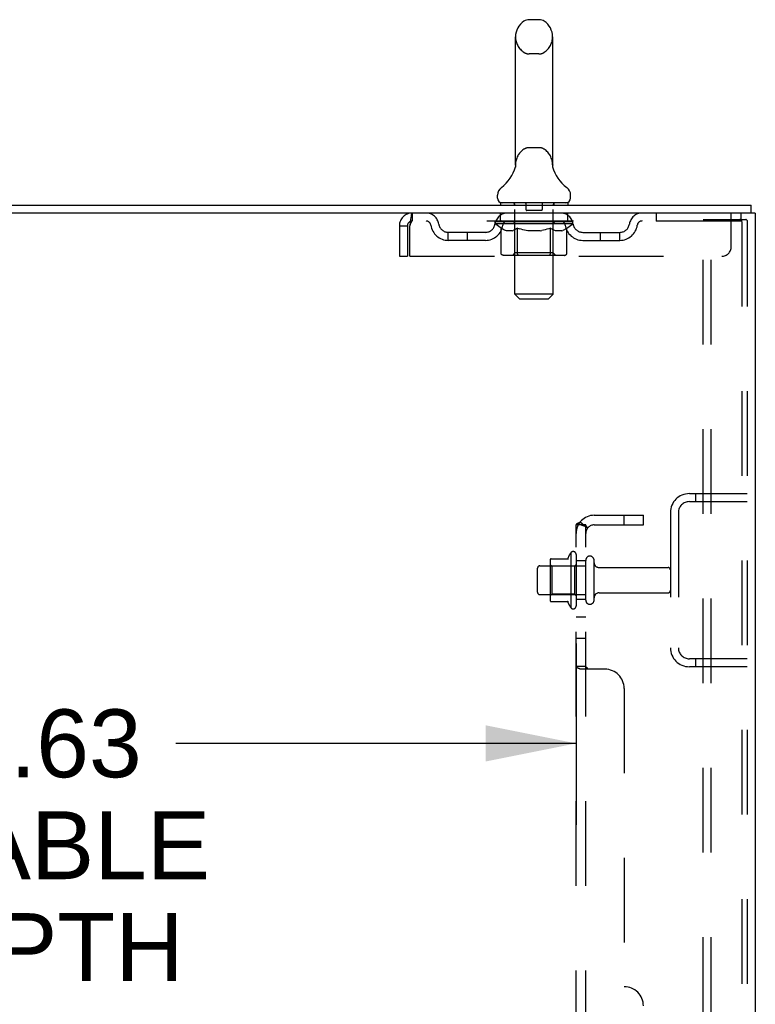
# Model space of a CAD drawing. Header units: inches. Extents: x 0 to 200, y 0 to 129.
# Tile 95 of 98: x 125 to 135, y 72 to 85. Entities that reach past the tile are written whole.
import ezdxf

# ---------------------------------------------------------------- set-up
doc = ezdxf.new("R2010")
doc.units = ezdxf.units.IN
doc.header["$LTSCALE"] = 11
doc.header["$MEASUREMENT"] = 0
doc.linetypes.add('HIDDEN', pattern=[0.2, 0.1, -0.1])
doc.layers.get('0').update_dxf_attribs({"linetype": 'CONTINUOUS'})
for name, color, linetype in [('DEFAULT_2', 8, 'HIDDEN'), ('DIMENSIONS', 7, 'CONTINUOUS'), ('SUBPANEL', 7, 'CONTINUOUS')]:
    doc.layers.add(name, color=color, linetype=linetype)
doc.styles.get("Standard").update_dxf_attribs({"font": 'arial.ttf'})
doc.dimstyles.new('DIMSTYLE_1', dxfattribs={"dimtxt": 0.882353, "dimasz": 1.176471, "dimexe": 0.09, "dimexo": 0.07, "dimgap": 0.0375, "dimtad": 0, "dimtih": 1, "dimtoh": 1, "dimzin": 4, "dimdsep": 46, "dimtxsty": 'Standard', "dimblk": '_FILLED', "dimblk1": '_FILLED', "dimblk2": '_FILLED', "dimcen": 0.09, "dimadec": 3, "dimazin": 1, "dimtfac": 1, "dimtdec": 3, "dimtofl": 0, "dimtmove": 0, "dimatfit": 3, "dimldrblk": '_FILLED', "dimfxl": 0, "dimtolj": 1, "dimtzin": 4, "dimarcsym": 0})

# ---------------------------------------------------------------- blocks, each defined once
blk = doc.blocks.new('_FILLED')
at = {"color": 0, "linetype": 'ByBlock'}
blk.add_solid([(0, 0), (-1, 0.2), (-1, -0.2)], dxfattribs=at)
blk = doc.blocks.new('*D2')
at = {"layer": 'DIMENSIONS', "color": 2, "linetype": 'Continuous'}
for p, q in [((116.007, 77.094), (116.007, 74.739)), ((132.632, 77.094), (132.632, 74.739)), ((116.007, 75.797), (123.464, 75.797)), ((132.632, 75.797), (127.429, 75.797))]:
    blk.add_line(p, q, dxfattribs=at)
at = {"layer": 'DIMENSIONS', "color": 2, "linetype": 'Continuous', "xscale": 1.1764705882, "yscale": 1.1764705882, "zscale": 1.1764705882, "rotation": 180}
blk.add_blockref('_FILLED', (116.007, 75.797), dxfattribs=at)
at = {"layer": 'DIMENSIONS', "color": 2, "linetype": 'Continuous', "xscale": 1.1764705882, "yscale": 1.1764705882, "zscale": 1.1764705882}
blk.add_blockref('_FILLED', (132.632, 75.797), dxfattribs=at)
at = {"layer": 'DIMENSIONS', "color": 2, "linetype": 'Continuous', "insert": (125.446, 76.239), "char_height": 0.8824, "width": 4.85458, "attachment_point": 2, "line_spacing_factor": 0.9}
blk.add_mtext('16.63\\PUSABLE\\PDEPTH', dxfattribs=at)

msp = doc.modelspace()

# ---------------------------------------------------------------- linework, layer by layer
at = {"color": 7, "linetype": 'Continuous'}
for p, q in [((132.15, 85.2), (132.022, 85.2)), ((131.845, 83.315), (131.845, 84.978)), ((132.328, 83.315), (132.328, 84.978)), ((131.843, 83.285), (131.842, 83.284)), ((131.842, 83.284), (131.842, 83.283)), ((131.842, 83.284), (131.842, 83.283)), ((131.844, 83.291), (131.843, 83.29)), ((131.844, 83.29), (131.843, 83.289)), ((131.843, 83.29), (131.843, 83.289)), ((131.843, 83.289), (131.843, 83.289)), ((131.843, 83.289), (131.843, 83.288)), ((131.843, 83.288), (131.843, 83.287)), ((131.843, 83.288), (131.843, 83.287)), ((131.843, 83.287), (131.843, 83.286)), ((131.843, 83.287), (131.843, 83.285)), ((131.843, 83.286), (131.843, 83.285)), ((131.845, 83.302), (131.844, 83.3)), ((131.844, 83.301), (131.844, 83.3)), ((131.844, 83.3), (131.844, 83.299)), ((131.844, 83.3), (131.844, 83.298)), ((131.844, 83.299), (131.844, 83.298)), ((131.844, 83.298), (131.844, 83.297)), ((131.844, 83.298), (131.844, 83.297)), ((131.844, 83.297), (131.844, 83.296)), ((131.844, 83.296), (131.844, 83.296)), ((131.844, 83.296), (131.844, 83.295)), ((131.844, 83.295), (131.844, 83.294)), ((131.844, 83.294), (131.844, 83.294)), ((131.844, 83.294), (131.844, 83.293)), ((131.844, 83.293), (131.844, 83.292)), ((131.844, 83.293), (131.844, 83.292)), ((131.844, 83.292), (131.844, 83.291)), ((131.844, 83.292), (131.844, 83.291)), ((131.845, 83.31), (131.845, 83.315)), ((131.845, 83.31), (131.845, 83.309)), ((131.845, 83.309), (131.845, 83.308)), ((131.845, 83.309), (131.845, 83.308)), ((131.845, 83.308), (131.845, 83.307)), ((131.845, 83.307), (131.845, 83.307)), ((131.845, 83.306), (131.845, 83.306)), ((131.845, 83.305), (131.845, 83.304)), ((131.845, 83.304), (131.845, 83.304)), ((131.845, 83.304), (131.845, 83.303)), ((131.845, 83.303), (131.845, 83.302)), ((131.845, 83.302), (131.845, 83.301)), ((132.328, 83.315), (132.328, 83.31)), ((132.328, 83.309), (132.328, 83.31)), ((132.328, 83.31), (132.328, 83.31)), ((132.328, 83.303), (132.328, 83.304)), ((132.328, 83.302), (132.328, 83.303)), ((132.328, 83.302), (132.328, 83.302)), ((132.328, 83.301), (132.328, 83.302)), ((132.328, 83.3), (132.328, 83.301)), ((132.328, 83.301), (132.328, 83.301)), ((132.328, 83.299), (132.328, 83.3)), ((132.328, 83.298), (132.328, 83.299)), ((132.328, 83.299), (132.328, 83.299)), ((132.328, 83.297), (132.328, 83.298)), ((132.328, 83.298), (132.328, 83.298)), ((132.328, 83.296), (132.328, 83.297)), ((132.328, 83.297), (132.328, 83.297)), ((132.328, 83.294), (132.328, 83.296)), ((132.328, 83.295), (132.328, 83.296)), ((132.328, 83.294), (132.328, 83.295)), ((132.328, 83.293), (132.328, 83.294)), ((132.328, 83.292), (132.328, 83.293)), ((132.329, 83.291), (132.328, 83.292)), ((132.328, 83.292), (132.328, 83.292)), ((132.329, 83.29), (132.329, 83.291)), ((132.329, 83.289), (132.329, 83.29)), ((132.329, 83.289), (132.329, 83.29)), ((132.329, 83.288), (132.329, 83.289)), ((132.329, 83.287), (132.329, 83.288)), ((132.329, 83.286), (132.329, 83.287)), ((132.329, 83.286), (132.329, 83.287)), ((132.33, 83.285), (132.329, 83.286)), ((132.33, 83.284), (132.33, 83.285)), ((132.33, 83.283), (132.33, 83.284)), ((131.839, 83.27), (131.839, 83.27)), ((132.333, 83.27), (132.333, 83.271)), ((131.611, 82.882), (131.611, 82.92)), ((132.561, 82.882), (132.561, 82.92)), ((131.649, 82.822), (131.649, 82.792)), ((132.524, 82.822), (131.649, 82.822)), ((132.524, 82.822), (132.524, 82.792)), ((134.909, 82.688), (134.909, 82.792)), ((134.905, 82.688), (134.871, 82.688))]:
    msp.add_line(p, q, dxfattribs=at)
at = {"color": 3, "linetype": 'Continuous'}
for p, q in [((117.208, 82.792), (134.909, 82.792)), ((134.871, 82.688), (117.208, 82.688)), ((134.961, 82.688), (134.905, 82.688)), ((134.961, 82.688), (134.961, 14.896))]:
    msp.add_line(p, q, dxfattribs=at)
at = {"color": 7, "linetype": 'Continuous'}
for points in [[(131.845, 83.307), (131.845, 83.306), (131.845, 83.305)], [(132.328, 83.304), (132.328, 83.305), (132.328, 83.306), (132.328, 83.306), (132.328, 83.307), (132.328, 83.308), (132.328, 83.308), (132.328, 83.309)], [(132.328, 83.306), (132.328, 83.306), (132.328, 83.307), (132.328, 83.308), (132.328, 83.308), (132.328, 83.309)], [(132.328, 83.304), (132.328, 83.304), (132.328, 83.305)]]:
    msp.add_lwpolyline(points, dxfattribs=at)
for centre, radius, start, end in [((132.086, 84.978), 0.241, 123.1848, 180), ((132.022, 85.075), 0.125, 90, 123.1848), ((132.15, 85.075), 0.125, 56.8152, 90), ((132.086, 84.978), 0.241, 0, 56.8152), ((131.362, 83.421), 0.5, 306.7414, 344.6791), ((132.81, 83.421), 0.5, 195.3209, 233.2586), ((131.736, 82.92), 0.125, 126.7414, 180), ((132.436, 82.92), 0.125, 0, 53.2586), ((131.671, 82.882), 0.06, 180, 270), ((132.501, 82.882), 0.06, 270, 360)]:
    msp.add_arc(centre, radius, start, end, dxfattribs=at)
at = {"layer": 'DEFAULT_2', "color": 8, "linetype": 'HIDDEN'}
for p, q in [((132.15, 84.755), (132.022, 84.755)), ((132.15, 83.537), (132.022, 83.537)), ((131.839, 83.271), (131.839, 83.27)), ((131.839, 83.27), (131.839, 83.27)), ((131.839, 83.27), (131.839, 83.27)), ((131.839, 83.27), (131.839, 83.27)), ((131.839, 83.27), (131.839, 83.27)), ((132.333, 83.27), (132.333, 83.27)), ((131.829, 82.822), (131.829, 82.792)), ((131.837, 81.632), (131.837, 82.792)), ((131.981, 82.812), (131.981, 82.732)), ((132.191, 82.812), (132.191, 82.732)), ((132.335, 81.632), (132.335, 82.792)), ((132.344, 82.822), (132.344, 82.792)), ((130.503, 82.688), (130.503, 82.584)), ((131.649, 82.584), (131.649, 82.688)), ((132.181, 82.722), (131.991, 82.722)), ((132.524, 82.584), (132.524, 82.688)), ((133.674, 82.688), (133.674, 82.584)), ((134.649, 82.251), (134.649, 82.688)), ((134.774, 82.688), (134.774, 82.584)), ((130.336, 82.521), (130.336, 82.126)), ((130.336, 82.521), (130.44, 82.521)), ((130.44, 82.521), (130.44, 82.126)), ((130.47, 82.126), (130.47, 82.521)), ((134.774, 82.584), (130.503, 82.584)), ((131.58, 82.547), (131.58, 82.579)), ((131.58, 82.579), (131.825, 82.579)), ((131.657, 82.492), (131.58, 82.547)), ((132.592, 82.547), (131.58, 82.547)), ((131.581, 82.579), (131.581, 82.582)), ((131.677, 82.581), (131.581, 82.582)), ((131.588, 82.579), (131.588, 82.584)), ((131.595, 82.576), (131.595, 82.579)), ((131.595, 82.576), (132.578, 82.576)), ((131.602, 82.576), (131.602, 82.579)), ((131.602, 82.576), (131.602, 82.579)), ((131.61, 82.579), (131.61, 82.584)), ((131.623, 82.576), (131.623, 82.579)), ((131.625, 82.576), (131.625, 82.579)), ((131.648, 82.579), (131.648, 82.584)), ((131.659, 82.576), (131.659, 82.579)), ((131.661, 82.576), (131.661, 82.579)), ((131.677, 82.579), (131.677, 82.581)), ((131.698, 82.579), (131.698, 82.584)), ((131.699, 82.576), (131.699, 82.579)), ((131.7, 82.576), (131.7, 82.579)), ((131.702, 82.576), (131.702, 82.579)), ((131.708, 82.576), (131.708, 82.579)), ((131.708, 82.576), (131.708, 82.579)), ((131.711, 82.576), (131.711, 82.579)), ((131.714, 82.576), (131.714, 82.579)), ((131.717, 82.576), (131.717, 82.579)), ((131.728, 82.576), (131.728, 82.579)), ((131.743, 82.576), (131.743, 82.581)), ((131.743, 82.576), (131.743, 82.579)), ((131.76, 82.576), (131.76, 82.579)), ((131.76, 82.576), (131.76, 82.579)), ((131.761, 82.579), (131.761, 82.584)), ((131.768, 82.576), (131.768, 82.579)), ((131.772, 82.576), (131.772, 82.579)), ((131.779, 82.576), (131.779, 82.579)), ((131.788, 82.576), (131.788, 82.582)), ((131.801, 82.576), (131.801, 82.579)), ((131.803, 82.576), (131.803, 82.579)), ((131.825, 82.576), (131.825, 82.579)), ((131.878, 82.579), (131.829, 82.579)), ((131.833, 82.579), (131.833, 82.584)), ((131.836, 82.17), (131.836, 82.544)), ((131.838, 82.576), (131.838, 82.579)), ((131.842, 82.576), (131.842, 82.579)), ((131.847, 82.576), (131.847, 82.583)), ((131.85, 82.576), (131.85, 82.579)), ((131.859, 82.576), (131.859, 82.579)), ((131.878, 82.576), (131.878, 82.579)), ((131.938, 82.579), (131.891, 82.579)), ((131.907, 82.576), (131.907, 82.579)), ((131.913, 82.579), (131.913, 82.584)), ((131.916, 82.576), (131.916, 82.579)), ((131.918, 82.576), (131.918, 82.583)), ((131.92, 82.576), (131.92, 82.579)), ((131.926, 82.576), (131.926, 82.579)), ((131.938, 82.576), (131.938, 82.579)), ((132.003, 82.579), (131.959, 82.579)), ((131.969, 82.576), (131.969, 82.579)), ((131.995, 82.579), (132.086, 82.584)), ((131.998, 82.579), (131.998, 82.584)), ((131.999, 82.584), (131.998, 82.584)), ((131.999, 82.579), (131.999, 82.584)), ((131.999, 82.576), (131.999, 82.579)), ((132.002, 82.576), (132.002, 82.579)), ((132.003, 82.576), (132.003, 82.579)), ((132.003, 82.576), (132.003, 82.579)), ((132.069, 82.579), (132.031, 82.579)), ((132.035, 82.576), (132.035, 82.579)), ((132.069, 82.576), (132.069, 82.579)), ((132.084, 82.579), (132.084, 82.579)), ((132.084, 82.576), (132.084, 82.579)), ((132.084, 82.576), (132.084, 82.579)), ((132.086, 82.579), (132.086, 82.584)), ((132.086, 82.584), (132.178, 82.579)), ((132.088, 82.576), (132.088, 82.579)), ((132.088, 82.576), (132.088, 82.579)), ((132.088, 82.579), (132.088, 82.579)), ((132.103, 82.576), (132.103, 82.579)), ((132.103, 82.579), (132.141, 82.579)), ((132.137, 82.576), (132.137, 82.579)), ((132.169, 82.576), (132.169, 82.579)), ((132.17, 82.576), (132.17, 82.579)), ((132.17, 82.576), (132.17, 82.579)), ((132.17, 82.579), (132.213, 82.579)), ((132.174, 82.579), (132.174, 82.584)), ((132.174, 82.579), (132.174, 82.584)), ((132.174, 82.584), (132.174, 82.584)), ((132.174, 82.576), (132.174, 82.579)), ((132.203, 82.576), (132.203, 82.579)), ((132.234, 82.576), (132.234, 82.579)), ((132.234, 82.579), (132.281, 82.579)), ((132.246, 82.576), (132.246, 82.579)), ((132.252, 82.576), (132.252, 82.579)), ((132.254, 82.576), (132.254, 82.583)), ((132.256, 82.576), (132.256, 82.579)), ((132.259, 82.579), (132.259, 82.584)), ((132.265, 82.576), (132.265, 82.579)), ((132.294, 82.576), (132.294, 82.579)), ((132.294, 82.579), (132.343, 82.579)), ((132.313, 82.576), (132.313, 82.579)), ((132.322, 82.576), (132.322, 82.579)), ((132.325, 82.576), (132.325, 82.583)), ((132.33, 82.576), (132.33, 82.579)), ((132.334, 82.576), (132.334, 82.579)), ((132.336, 82.17), (132.336, 82.544)), ((132.339, 82.579), (132.339, 82.584)), ((132.347, 82.576), (132.347, 82.579)), ((132.347, 82.579), (132.508, 82.579)), ((132.369, 82.576), (132.369, 82.579)), ((132.372, 82.576), (132.372, 82.579)), ((132.384, 82.576), (132.384, 82.582)), ((132.393, 82.576), (132.393, 82.579)), ((132.4, 82.576), (132.4, 82.579)), ((132.404, 82.576), (132.404, 82.579)), ((132.411, 82.579), (132.411, 82.584)), ((132.413, 82.576), (132.413, 82.579)), ((132.413, 82.576), (132.413, 82.579)), ((132.429, 82.576), (132.429, 82.581)), ((132.429, 82.576), (132.429, 82.579)), ((132.444, 82.576), (132.444, 82.579)), ((132.455, 82.576), (132.455, 82.579)), ((132.459, 82.576), (132.459, 82.579)), ((132.461, 82.576), (132.461, 82.579)), ((132.464, 82.576), (132.464, 82.579)), ((132.464, 82.576), (132.464, 82.579)), ((132.47, 82.576), (132.47, 82.579)), ((132.472, 82.576), (132.472, 82.579)), ((132.473, 82.576), (132.473, 82.579)), ((132.474, 82.579), (132.474, 82.584)), ((132.511, 82.576), (132.511, 82.579)), ((132.513, 82.576), (132.513, 82.579)), ((132.513, 82.491), (132.592, 82.547)), ((132.524, 82.579), (132.524, 82.584)), ((132.547, 82.576), (132.547, 82.579)), ((132.549, 82.576), (132.549, 82.579)), ((132.562, 82.579), (132.562, 82.584)), ((132.57, 82.576), (132.57, 82.579)), ((132.571, 82.576), (132.571, 82.579)), ((132.578, 82.576), (132.578, 82.579)), ((132.585, 82.579), (132.585, 82.584)), ((132.592, 82.547), (132.592, 82.584)), ((134.282, 14.98), (134.282, 82.605)), ((134.282, 82.605), (134.762, 82.605)), ((134.386, 14.98), (134.386, 82.605)), ((134.762, 82.605), (134.836, 82.605)), ((134.784, 82.575), (134.784, 15.01)), ((134.857, 82.575), (134.857, 15.01)), ((130.972, 82.333), (130.972, 82.437)), ((131.454, 82.437), (130.972, 82.437)), ((131.222, 82.333), (131.222, 82.437)), ((131.657, 82.167), (131.657, 82.492)), ((131.657, 82.492), (131.669, 82.484)), ((131.681, 82.477), (131.669, 82.485)), ((131.693, 82.471), (131.681, 82.477)), ((131.704, 82.466), (131.693, 82.471)), ((131.716, 82.461), (131.704, 82.466)), ((131.727, 82.458), (131.716, 82.461)), ((131.802, 82.458), (131.727, 82.458)), ((131.802, 82.458), (131.813, 82.461)), ((131.825, 82.466), (131.813, 82.461)), ((131.836, 82.471), (131.825, 82.466)), ((131.848, 82.477), (131.836, 82.471)), ((131.859, 82.484), (131.848, 82.477)), ((131.871, 82.492), (131.859, 82.484)), ((131.871, 82.167), (131.871, 82.492)), ((131.871, 82.492), (131.895, 82.484)), ((131.918, 82.477), (131.894, 82.484)), ((131.94, 82.471), (131.917, 82.477)), ((131.963, 82.466), (131.94, 82.471)), ((131.985, 82.461), (131.962, 82.466)), ((132.007, 82.458), (131.985, 82.461)), ((132.165, 82.458), (132.007, 82.458)), ((132.165, 82.458), (132.187, 82.461)), ((132.209, 82.466), (132.187, 82.461)), ((132.231, 82.471), (132.209, 82.466)), ((132.254, 82.477), (132.231, 82.471)), ((132.276, 82.484), (132.253, 82.477)), ((132.299, 82.491), (132.276, 82.484)), ((132.299, 82.167), (132.299, 82.491)), ((132.299, 82.491), (132.31, 82.484)), ((132.321, 82.477), (132.31, 82.484)), ((132.332, 82.471), (132.321, 82.477)), ((132.343, 82.466), (132.332, 82.471)), ((132.354, 82.461), (132.343, 82.466)), ((132.365, 82.458), (132.354, 82.461)), ((132.448, 82.458), (132.365, 82.458)), ((132.448, 82.458), (132.458, 82.461)), ((132.469, 82.466), (132.458, 82.461)), ((132.48, 82.471), (132.469, 82.466)), ((132.491, 82.477), (132.48, 82.471)), ((132.502, 82.484), (132.491, 82.477)), ((132.513, 82.491), (132.502, 82.484)), ((132.513, 82.167), (132.513, 82.491)), ((132.718, 82.437), (133.201, 82.437)), ((132.951, 82.333), (132.951, 82.437)), ((133.201, 82.333), (133.201, 82.437)), ((131.454, 82.333), (130.972, 82.333)), ((132.718, 82.333), (133.201, 82.333)), ((132.479, 82.138), (131.692, 82.138)), ((131.836, 82.17), (131.804, 82.138)), ((132.336, 82.17), (131.836, 82.17)), ((132.282, 82.138), (132.284, 82.138)), ((132.288, 82.14), (132.29, 82.141)), ((132.29, 82.141), (132.292, 82.143)), ((132.336, 82.17), (132.368, 82.138)), ((130.336, 82.126), (130.44, 82.126)), ((130.47, 82.126), (134.524, 82.126)), ((131.897, 81.572), (131.837, 81.632)), ((132.335, 81.632), (131.837, 81.632)), ((132.275, 81.572), (132.335, 81.632)), ((131.897, 81.572), (132.275, 81.572)), ((134.104, 79.042), (134.857, 79.042)), ((134.104, 78.938), (134.857, 78.938)), ((134.185, 79.042), (134.185, 78.938)), ((133.857, 78.796), (133.857, 77.039)), ((133.961, 78.796), (133.961, 77.039)), ((132.296, 78.173), (132.296, 77.661)), ((132.307, 78.195), (132.534, 78.195)), ((132.562, 78.273), (132.562, 77.561)), ((132.632, 78.251), (132.632, 77.583)), ((132.757, 77.66), (132.757, 78.175)), ((132.867, 77.66), (132.867, 78.175)), ((132.132, 77.76), (132.132, 78.075)), ((132.162, 78.105), (132.757, 78.105)), ((132.316, 78.101), (132.296, 78.121)), ((132.316, 78.101), (132.316, 77.734)), ((132.612, 78.101), (132.316, 78.101)), ((132.612, 78.101), (132.632, 78.121)), ((132.612, 78.101), (132.612, 77.734)), ((132.93, 78.082), (133.827, 78.082)), ((132.162, 77.73), (132.757, 77.73)), ((132.316, 77.734), (132.296, 77.714)), ((132.612, 77.734), (132.316, 77.734)), ((132.612, 77.734), (132.632, 77.714)), ((132.93, 77.752), (133.827, 77.752)), ((132.307, 77.64), (132.534, 77.64)), ((134.857, 76.896), (134.104, 76.896)), ((134.185, 76.896), (134.185, 76.792)), ((134.857, 76.792), (134.104, 76.792))]:
    msp.add_line(p, q, dxfattribs=at)
for points in [[(130.503, 82.688), (130.501, 82.687), (130.498, 82.684), (130.496, 82.679), (130.494, 82.672), (130.491, 82.662), (130.489, 82.652), (130.487, 82.639), (130.484, 82.625), (130.482, 82.61), (130.48, 82.594), (130.477, 82.576), (130.475, 82.558), (130.472, 82.54), (130.47, 82.521)], [(130.503, 82.584), (130.501, 82.584), (130.498, 82.582), (130.496, 82.581), (130.494, 82.578), (130.491, 82.574), (130.489, 82.57), (130.487, 82.566), (130.484, 82.56), (130.482, 82.555), (130.48, 82.548), (130.477, 82.542), (130.475, 82.535), (130.472, 82.528), (130.47, 82.521)], [(134.777, 82.596), (134.773, 82.601), (134.768, 82.603), (134.762, 82.605)], [(134.777, 82.596), (134.781, 82.59), (134.783, 82.583), (134.784, 82.575)], [(134.851, 82.596), (134.846, 82.601), (134.842, 82.603), (134.836, 82.605)], [(134.851, 82.596), (134.854, 82.59), (134.856, 82.583), (134.857, 82.575)], [(131.692, 82.138), (131.687, 82.138), (131.683, 82.139), (131.679, 82.14), (131.675, 82.141), (131.672, 82.143), (131.668, 82.146), (131.665, 82.148), (131.663, 82.152), (131.66, 82.155), (131.659, 82.159), (131.658, 82.163), (131.657, 82.167)], [(131.888, 82.138), (131.886, 82.138), (131.884, 82.139), (131.882, 82.14), (131.88, 82.141), (131.878, 82.143), (131.877, 82.146), (131.875, 82.148), (131.874, 82.152), (131.873, 82.155), (131.872, 82.159), (131.871, 82.163), (131.871, 82.167)], [(132.284, 82.138), (132.286, 82.139), (132.288, 82.14)], [(132.292, 82.143), (132.294, 82.146), (132.295, 82.148), (132.296, 82.152), (132.298, 82.155)], [(132.294, 82.146), (132.295, 82.148), (132.296, 82.152)], [(132.298, 82.155), (132.298, 82.159), (132.299, 82.163), (132.299, 82.167)], [(132.298, 82.159), (132.299, 82.163), (132.299, 82.167)], [(132.479, 82.138), (132.483, 82.138), (132.487, 82.139), (132.491, 82.14), (132.495, 82.141), (132.499, 82.143), (132.502, 82.146), (132.505, 82.148), (132.508, 82.152), (132.51, 82.155), (132.512, 82.159), (132.513, 82.163), (132.513, 82.167)]]:
    msp.add_lwpolyline(points, dxfattribs=at)
for centre, radius, start, end in [((132.086, 84.978), 0.241, 180, 236.8152), ((132.086, 84.978), 0.241, 303.1848, 360), ((132.022, 84.88), 0.125, 236.8152, 270), ((132.15, 84.88), 0.125, 270, 303.1848), ((132.086, 83.315), 0.241, 123.1848, 180), ((132.022, 83.412), 0.125, 90, 123.1848), ((132.15, 83.412), 0.125, 56.8152, 90), ((132.086, 83.315), 0.241, 0, 56.8152), ((131.807, 82.792), 0.03, 0, 90), ((131.971, 82.812), 0.01, 0, 90), ((132.201, 82.812), 0.01, 90, 180), ((132.365, 82.792), 0.03, 90, 180), ((130.503, 82.521), 0.167, 90, 180), ((130.682, 82.521), 0.167, 8.0716, 90), ((131.744, 82.521), 0.167, 90, 171.9284), ((131.991, 82.732), 0.01, 180, 270), ((132.181, 82.732), 0.01, 270, 360), ((132.429, 82.521), 0.167, 8.0716, 90), ((133.49, 82.521), 0.167, 90, 171.9284), ((130.503, 82.521), 0.063, 90, 180), ((130.683, 82.522), 0.0625, 7.9863, 90), ((130.972, 82.562), 0.229, 187.9863, 270), ((130.972, 82.562), 0.125, 188.0716, 270), ((131.454, 82.562), 0.125, 270, 351.9284), ((131.454, 82.562), 0.229, 270, 352.0137), ((131.743, 82.522), 0.0625, 90, 172.0137), ((131.804, 82.544), 0.0318, 0, 90), ((132.368, 82.544), 0.0318, 90, 180), ((132.429, 82.522), 0.0625, 7.9863, 90), ((132.718, 82.562), 0.229, 187.9863, 270), ((132.718, 82.562), 0.125, 188.0716, 270), ((133.201, 82.562), 0.125, 270, 351.9284), ((133.201, 82.562), 0.229, 270, 352.0137), ((133.489, 82.522), 0.0625, 90, 172.0137), ((134.524, 82.251), 0.125, 270, 360), ((134.104, 78.796), 0.246, 90, 180), ((134.104, 78.796), 0.142, 90, 180), ((132.437, 78.173), 0.141, 174.7919, 180), ((132.307, 78.185), 0.01, 90, 174.8062), ((132.516, 78.205), 0.01, 270, 336.0321), ((133.162, 77.917), 0.698, 149.3369, 156.0321), ((132.594, 78.251), 0.0384, 0, 145.5503), ((132.812, 78.175), 0.055, 360, 180), ((132.162, 78.075), 0.03, 90, 180), ((132.93, 78.145), 0.0625, 180, 270), ((133.827, 78.052), 0.03, 360, 90), ((133.827, 77.782), 0.03, 270, 0), ((132.162, 77.76), 0.03, 180, 270), ((132.437, 77.661), 0.141, 180, 185.2081), ((132.812, 77.66), 0.055, 180, 0), ((132.93, 77.69), 0.0625, 90, 180), ((132.307, 77.65), 0.01, 185.1938, 270), ((132.516, 77.63), 0.01, 23.9679, 90), ((133.162, 77.917), 0.698, 203.9679, 210.6631), ((132.594, 77.583), 0.0384, 214.4497, 360), ((134.104, 77.039), 0.246, 180, 270), ((134.104, 77.039), 0.142, 180, 270)]:
    msp.add_arc(centre, radius, start, end, dxfattribs=at)
for centre, major_axis, ratio, start_param, end_param in [((132.086, 82.584), (0.506, 0.005), 0.05963, 9.249616, 9.431313), ((132.086, 82.584), (0.506, 0), 0.060556, -3.083241, -2.96706), ((131.545, 82.575), (0.158, 0.002), 0.05963, 0.25549, 1.295341), ((132.086, 82.584), (0.506, 0.011), 0.05688, 2.791345, 2.965878), ((131.599, 82.575), (0.158, -0.002), 0.05963, 0.605815, 1.645666), ((132.086, 82.584), (0.506, -0.005), 0.05963, -2.96643, -2.791898), ((131.545, 82.569), (0.158, 0.003), 0.05688, 1.20151, 1.294789), ((131.599, 82.569), (0.158, 0), 0.060556, 1.551758, 1.645036), ((131.564, 82.569), (0.158, 0.002), 0.05963, 1.170259, 1.376596), ((131.6, 82.571), (0.131, 0.001), 0.05963, 1.065228, 1.614276), ((131.631, 82.571), (0.131, 0), 0.060556, 1.240391, 1.789438), ((131.585, 82.571), (0.131, 0.003), 0.05688, 0.890143, 1.43919), ((131.542, 82.575), (0.158, 0.003), 0.05688, 0.080405, 1.120256), ((132.086, 82.584), (0.506, 0.015), 0.052395, 2.616403, 2.790936), ((131.649, 82.575), (0.158, -0.003), 0.05688, 0.7809, 1.820751), ((132.086, 82.584), (0.506, -0.011), 0.05688, -2.791345, -2.616812), ((131.542, 82.569), (0.158, 0.005), 0.052395, 1.026568, 1.119847), ((131.649, 82.569), (0.158, -0.002), 0.05963, 1.72692, 1.820198), ((131.584, 82.571), (0.131, 0.004), 0.052395, 0.715201, 1.264248), ((131.675, 82.571), (0.131, -0.001), 0.05963, 1.415553, 1.9646), ((132.086, 82.584), (0.506, 0.02), 0.046319, 2.441654, 2.616187), ((131.713, 82.575), (0.158, -0.005), 0.052395, 0.955842, 1.995693), ((131.555, 82.575), (0.158, 0.005), 0.052395, -0.094537, 0.945314), ((132.086, 82.584), (0.506, -0.015), 0.052395, -2.616403, -2.44187), ((131.555, 82.569), (0.158, 0.006), 0.046319, 0.851819, 0.945098), ((131.713, 82.569), (0.158, -0.003), 0.05688, 1.902006, 1.995284), ((131.599, 82.571), (0.131, 0.005), 0.046319, 0.540452, 1.089499), ((131.732, 82.571), (0.131, -0.003), 0.05688, 1.590638, 2.139686), ((131.564, 82.575), (0.158, 0), 0.060556, 0.430652, 0.777569), ((132.086, 82.584), (0.506, 0.024), 0.038841, 2.267123, 2.441656), ((131.787, 82.575), (0.158, -0.006), 0.046319, 1.130591, 2.170442), ((131.585, 82.575), (0.158, 0.006), 0.046319, -0.269286, 0.770565), ((132.086, 82.584), (0.506, -0.02), 0.046319, -2.441654, -2.267121), ((131.585, 82.569), (0.158, 0.007), 0.038841, 0.677289, 0.770567), ((131.787, 82.569), (0.158, -0.005), 0.052395, 2.076947, 2.170226), ((131.628, 82.571), (0.131, 0.006), 0.038841, 0.365921, 0.914969), ((131.8, 82.571), (0.131, -0.004), 0.052395, 1.76558, 2.314627), ((132.086, 82.584), (0.506, 0.027), 0.030195, 2.09281, 2.267343), ((131.871, 82.575), (0.158, -0.007), 0.038841, 1.305122, 2.344973), ((131.63, 82.575), (0.158, 0.007), 0.038841, -0.443817, 0.596034), ((132.086, 82.584), (0.506, -0.024), 0.038841, -2.267123, -2.092591), ((131.63, 82.569), (0.158, 0.008), 0.030195, 0.502975, 0.596254), ((131.871, 82.569), (0.158, -0.006), 0.046319, 2.251696, 2.344975), ((131.672, 82.571), (0.131, 0.007), 0.030195, 0.191608, 0.740655), ((131.876, 82.571), (0.131, -0.005), 0.046319, 1.940329, 2.489376), ((131.689, 82.575), (0.158, 0.008), 0.030195, -0.61813, 0.421721), ((132.086, 82.584), (0.506, 0.029), 0.020645, 1.918687, 2.09322), ((131.962, 82.575), (0.158, -0.008), 0.030195, 1.479435, 2.519286), ((132.086, 82.584), (0.506, -0.027), 0.030195, -2.09281, -1.918277), ((131.689, 82.569), (0.158, 0.009), 0.020645, 0.328852, 0.422131), ((131.962, 82.569), (0.158, -0.007), 0.038841, 2.426227, 2.519505), ((131.728, 82.571), (0.131, 0.007), 0.020645, 0.017485, 0.566532), ((131.959, 82.571), (0.131, -0.006), 0.038841, 2.11486, 2.663907), ((131.759, 82.575), (0.158, 0.009), 0.020645, -0.792253, 0.247598), ((132.086, 82.584), (0.506, 0.03), 0.010478, 1.744704, 1.919237), ((132.056, 82.575), (0.158, -0.009), 0.020645, 1.653558, 2.693409), ((132.086, 82.584), (0.506, -0.029), 0.020645, -1.918687, -1.744154), ((131.759, 82.569), (0.158, 0.009), 0.010478, 0.154869, 0.248148), ((132.056, 82.569), (0.158, -0.008), 0.030195, 2.60054, 2.693819), ((131.795, 82.571), (0.131, 0.008), 0.010478, 6.126688, 6.675735), ((132.045, 82.571), (0.131, -0.007), 0.030195, 2.289173, 2.83822), ((131.84, 82.575), (0.158, 0.009), 0.010478, -0.966236, -0.000846), ((132.151, 82.575), (0.158, -0.009), 0.010478, 1.827541, 2.867392), ((132.086, 82.584), (0.506, -0.03), 0.010478, -1.744704, -1.570171), ((132.151, 82.569), (0.158, -0.009), 0.020645, 2.774664, 2.867942), ((132.133, 82.571), (0.131, -0.007), 0.020645, 2.463296, 3.012344), ((132.022, 82.575), (0.158, 0.009), 0.010478, 0.274201, 1.314052), ((131.953, 82.571), (0.131, 0.008), 0.010478, -0.000483, 0.504314), ((131.929, 82.569), (0.158, 0.009), 0.010478, 0.099668, 0.192946), ((132.086, 82.584), (0.506, 0.03), 0.010478, -1.571421, -1.396888), ((132.244, 82.569), (0.158, -0.009), 0.010478, 2.948646, 3.041925), ((132.219, 82.571), (0.131, -0.008), 0.010478, 2.637279, 3.142076), ((132.117, 82.575), (0.158, 0.009), 0.020645, 0.448184, 1.488034), ((132.039, 82.571), (0.131, 0.007), 0.020645, 0.129249, 0.678296), ((132.022, 82.569), (0.158, 0.009), 0.020645, 0.273651, 0.366929), ((132.086, 82.584), (0.506, 0.029), 0.020645, -1.397439, -1.222906), ((132.332, 82.575), (0.158, -0.009), 0.010478, -3.140747, -2.175357), ((132.086, 82.584), (0.506, -0.03), 0.010478, 1.222355, 1.396888), ((132.211, 82.575), (0.158, 0.008), 0.030195, 0.622307, 1.662158), ((132.127, 82.571), (0.131, 0.007), 0.030195, 0.303372, 0.852419), ((132.378, 82.571), (0.131, -0.008), 0.010478, 2.749043, 3.29809), ((132.413, 82.575), (0.158, -0.009), 0.020645, 2.893995, 3.933846), ((132.117, 82.569), (0.158, 0.008), 0.030195, 0.447774, 0.541052), ((132.413, 82.569), (0.158, -0.009), 0.010478, 2.893445, 2.986723), ((132.086, 82.584), (0.506, 0.027), 0.030195, -1.223315, -1.048783), ((132.301, 82.575), (0.158, 0.007), 0.038841, 0.79662, 1.836471), ((132.086, 82.584), (0.506, -0.029), 0.020645, 1.048373, 1.222906), ((132.214, 82.571), (0.131, 0.006), 0.038841, 0.477686, 1.026733), ((132.444, 82.571), (0.131, -0.007), 0.020645, 2.57506, 3.124108), ((132.484, 82.575), (0.158, -0.008), 0.030195, 2.719872, 3.759723), ((132.385, 82.575), (0.158, 0.006), 0.046319, 0.971151, 2.011002), ((132.211, 82.569), (0.158, 0.007), 0.038841, 0.622087, 0.715366), ((132.484, 82.569), (0.158, -0.009), 0.020645, 2.719462, 2.812741), ((132.086, 82.584), (0.506, 0.024), 0.038841, -1.049002, -0.874469), ((132.086, 82.584), (0.506, -0.027), 0.030195, 0.87425, 1.048783), ((132.296, 82.571), (0.131, 0.005), 0.046319, 0.652216, 1.201263), ((132.459, 82.575), (0.158, 0.005), 0.052395, 1.1459, 2.185751), ((132.501, 82.571), (0.131, -0.007), 0.030195, 2.400937, 2.949985), ((132.542, 82.575), (0.158, -0.007), 0.038841, 2.545558, 3.585409), ((132.373, 82.571), (0.131, 0.004), 0.052395, 0.826965, 1.376012), ((132.301, 82.569), (0.158, 0.006), 0.046319, 0.796618, 0.889896), ((132.542, 82.569), (0.158, -0.008), 0.030195, 2.545339, 2.638617), ((132.523, 82.575), (0.158, 0.003), 0.05688, 1.320842, 2.360692), ((132.086, 82.584), (0.506, 0.02), 0.046319, -0.874471, -0.699939), ((132.086, 82.584), (0.506, -0.024), 0.038841, 0.699936, 0.874469), ((132.587, 82.575), (0.158, -0.006), 0.046319, 2.371028, 3.410879), ((132.544, 82.571), (0.131, -0.006), 0.038841, 2.226624, 2.775671), ((132.573, 82.575), (0.158, 0.002), 0.05963, 1.495927, 2.535778), ((132.44, 82.571), (0.131, 0.003), 0.05688, 1.001907, 1.550954), ((132.617, 82.575), (0.158, -0.005), 0.052395, 2.196279, 3.23613), ((132.385, 82.569), (0.158, 0.005), 0.052395, 0.971367, 1.064645), ((132.573, 82.571), (0.131, -0.005), 0.046319, 2.052093, 2.601141), ((132.608, 82.575), (0.158, 0), 0.060556, 1.671089, 2.71094), ((132.587, 82.569), (0.158, -0.007), 0.038841, 2.371026, 2.464304), ((132.631, 82.575), (0.158, -0.003), 0.05688, 2.021337, 3.061188), ((132.086, 82.584), (0.506, 0.015), 0.052395, -0.699723, -0.52519), ((132.086, 82.584), (0.506, -0.02), 0.046319, 0.525406, 0.699939), ((132.628, 82.575), (0.158, -0.002), 0.05963, 1.846251, 2.886102), ((132.497, 82.571), (0.131, 0.001), 0.05963, 1.176993, 1.72604), ((132.588, 82.571), (0.131, -0.004), 0.052395, 1.877344, 2.426392), ((132.541, 82.571), (0.131, 0), 0.060556, 1.352155, 1.901202), ((132.588, 82.571), (0.131, -0.003), 0.05688, 1.702402, 2.25145), ((132.572, 82.571), (0.131, -0.001), 0.05963, 1.527317, 2.076364), ((132.459, 82.569), (0.158, 0.003), 0.05688, 1.146309, 1.239587), ((132.617, 82.569), (0.158, -0.006), 0.046319, 2.196495, 2.289773), ((132.086, 82.584), (0.506, 0.011), 0.05688, -0.524781, -0.350248), ((132.086, 82.584), (0.506, -0.015), 0.052395, 0.350657, 0.52519), ((132.523, 82.569), (0.158, 0.002), 0.05963, 1.321394, 1.414673), ((132.631, 82.569), (0.158, -0.005), 0.052395, 2.021746, 2.115024), ((132.086, 82.584), (0.506, 0.005), 0.05963, -0.349695, -0.175162), ((132.086, 82.584), (0.506, -0.011), 0.05688, 0.175715, 0.350248), ((132.573, 82.569), (0.158, 0), 0.060556, 1.496556, 1.589835), ((132.628, 82.569), (0.158, -0.003), 0.05688, 1.846804, 1.940083), ((132.608, 82.569), (0.158, -0.002), 0.05963, 1.671719, 1.764997), ((132.086, 82.584), (0.506, 0), 0.060556, -0.174533, 0), ((132.086, 82.584), (0.506, -0.005), 0.05963, 0.000629, 0.175162)]:
    msp.add_ellipse(centre, major_axis=major_axis, ratio=ratio, start_param=start_param, end_param=end_param, dxfattribs=at)
at = {"layer": 'SUBPANEL', "color": 8, "linetype": 'HIDDEN'}
for p, q in [((132.869, 78.761), (133.507, 78.761)), ((133.257, 78.636), (133.257, 78.761)), ((133.507, 78.636), (133.507, 78.761)), ((132.632, 18.948), (132.632, 78.636)), ((132.757, 78.636), (132.632, 78.636)), ((132.686, 78.674), (132.783, 78.595)), ((132.712, 78.633), (132.714, 78.633)), ((132.714, 78.633), (132.715, 78.632)), ((132.715, 78.632), (132.717, 78.632)), ((132.717, 78.632), (132.718, 78.631)), ((132.718, 78.631), (132.72, 78.631)), ((132.72, 78.631), (132.721, 78.63)), ((132.721, 78.63), (132.723, 78.63)), ((132.723, 78.63), (132.725, 78.629)), ((132.757, 18.948), (132.757, 78.636)), ((132.758, 78.615), (132.757, 78.616)), ((132.869, 78.636), (133.507, 78.636)), ((132.757, 78.167), (132.632, 78.167)), ((132.757, 77.667), (132.632, 77.667)), ((132.757, 77.439), (132.632, 77.439)), ((132.757, 77.158), (132.632, 77.158)), ((132.757, 76.796), (132.632, 76.796)), ((133.007, 76.761), (132.686, 76.761)), ((132.761, 76.789), (132.759, 76.79)), ((133.257, 76.511), (133.257, 72.636))]:
    msp.add_line(p, q, dxfattribs=at)
for points in [[(132.655, 78.656), (132.651, 78.654), (132.648, 78.653), (132.645, 78.651), (132.642, 78.65), (132.64, 78.648), (132.637, 78.646), (132.635, 78.644), (132.634, 78.642), (132.633, 78.641), (132.632, 78.639), (132.632, 78.637), (132.632, 78.636)], [(132.686, 78.674), (132.684, 78.672), (132.682, 78.67), (132.679, 78.668), (132.676, 78.666), (132.673, 78.664), (132.669, 78.662), (132.665, 78.661), (132.662, 78.659), (132.655, 78.656)], [(132.701, 78.636), (132.7, 78.636), (132.7, 78.636), (132.699, 78.636), (132.699, 78.636), (132.698, 78.636), (132.698, 78.636), (132.698, 78.636), (132.697, 78.636), (132.697, 78.636)], [(132.697, 78.636), (132.697, 78.636), (132.697, 78.636), (132.698, 78.636), (132.698, 78.636), (132.698, 78.636), (132.699, 78.636), (132.699, 78.636), (132.699, 78.636), (132.7, 78.636), (132.701, 78.635), (132.701, 78.635), (132.702, 78.635), (132.702, 78.635), (132.703, 78.635), (132.704, 78.635), (132.704, 78.635), (132.705, 78.635), (132.705, 78.635), (132.706, 78.634), (132.707, 78.634), (132.707, 78.634), (132.708, 78.634), (132.709, 78.634), (132.709, 78.634), (132.71, 78.634), (132.711, 78.633), (132.712, 78.633), (132.712, 78.633)], [(132.725, 78.629), (132.726, 78.629), (132.727, 78.629), (132.728, 78.628), (132.729, 78.628), (132.73, 78.628), (132.731, 78.627), (132.731, 78.627), (132.732, 78.627), (132.733, 78.626), (132.734, 78.626), (132.735, 78.625), (132.736, 78.625), (132.737, 78.625), (132.738, 78.624), (132.739, 78.624), (132.74, 78.623), (132.741, 78.623), (132.742, 78.623), (132.743, 78.622), (132.744, 78.622), (132.745, 78.622), (132.745, 78.621), (132.746, 78.621), (132.747, 78.62), (132.748, 78.62), (132.749, 78.62), (132.749, 78.619), (132.75, 78.619), (132.751, 78.619), (132.752, 78.618), (132.752, 78.618), (132.753, 78.617), (132.754, 78.617), (132.754, 78.617), (132.755, 78.616), (132.756, 78.616), (132.756, 78.616), (132.757, 78.615), (132.758, 78.615), (132.758, 78.615), (132.759, 78.614), (132.759, 78.614), (132.76, 78.614), (132.76, 78.613), (132.761, 78.613), (132.761, 78.613), (132.761, 78.613)], [(132.772, 78.612), (132.77, 78.614), (132.768, 78.616), (132.766, 78.619), (132.764, 78.621), (132.762, 78.623), (132.761, 78.626), (132.759, 78.628), (132.758, 78.63), (132.758, 78.632), (132.757, 78.634), (132.757, 78.636)], [(132.761, 78.613), (132.761, 78.613), (132.761, 78.613), (132.761, 78.613), (132.761, 78.613), (132.761, 78.613), (132.76, 78.613), (132.76, 78.613), (132.76, 78.614), (132.759, 78.614), (132.759, 78.614), (132.759, 78.615), (132.758, 78.615), (132.758, 78.615)], [(132.783, 78.595), (132.783, 78.596), (132.783, 78.596), (132.783, 78.597), (132.783, 78.598), (132.782, 78.599), (132.782, 78.6), (132.781, 78.602), (132.78, 78.603), (132.778, 78.605), (132.777, 78.607), (132.775, 78.608), (132.772, 78.612)], [(132.633, 76.792), (132.632, 76.793), (132.632, 76.795), (132.632, 76.796)], [(132.645, 76.781), (132.642, 76.783), (132.64, 76.784), (132.637, 76.786), (132.635, 76.788), (132.634, 76.79), (132.633, 76.792), (132.632, 76.793), (132.632, 76.795), (132.632, 76.796)], [(132.651, 76.778), (132.648, 76.779), (132.645, 76.781), (132.642, 76.783), (132.64, 76.784), (132.637, 76.786), (132.635, 76.788), (132.634, 76.79)], [(132.665, 76.772), (132.658, 76.775), (132.655, 76.776), (132.651, 76.778)], [(132.686, 76.761), (132.684, 76.762), (132.682, 76.764), (132.679, 76.766), (132.676, 76.767), (132.673, 76.769), (132.669, 76.77), (132.665, 76.772)], [(132.686, 76.761), (132.684, 76.762), (132.682, 76.764), (132.679, 76.766), (132.676, 76.767)], [(132.758, 76.792), (132.758, 76.793), (132.757, 76.795), (132.757, 76.796)], [(132.764, 76.786), (132.762, 76.787), (132.761, 76.789), (132.759, 76.79), (132.758, 76.792), (132.758, 76.793), (132.757, 76.795), (132.757, 76.796)], [(132.768, 76.783), (132.766, 76.785), (132.764, 76.786), (132.762, 76.787)], [(132.777, 76.777), (132.775, 76.778), (132.773, 76.779), (132.772, 76.781), (132.768, 76.783)], [(132.783, 76.761), (132.783, 76.763), (132.783, 76.764), (132.783, 76.766), (132.783, 76.768), (132.782, 76.769), (132.782, 76.771), (132.781, 76.772), (132.78, 76.774), (132.778, 76.775), (132.777, 76.777), (132.775, 76.778), (132.773, 76.779)], [(132.783, 76.768), (132.782, 76.769), (132.782, 76.771), (132.781, 76.772), (132.78, 76.774), (132.778, 76.775)], [(132.783, 76.761), (132.783, 76.763), (132.783, 76.764), (132.783, 76.766)]]:
    msp.add_lwpolyline(points, dxfattribs=at)
for centre, radius, start, end in [((132.869, 78.524), 0.237, 90, 180), ((132.869, 78.524), 0.112, 90, 180), ((133.007, 76.511), 0.25, 0, 90), ((133.257, 72.386), 0.25, 0, 90)]:
    msp.add_arc(centre, radius, start, end, dxfattribs=at)

# ---------------------------------------------------------------- dimensions: what is measured, and where the dimension line sits
at = {"layer": 'DIMENSIONS', "color": 2, "linetype": 'Continuous'}
dim = msp.add_linear_dim(base=(132.632094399, 75.79735853), p1=(116.007094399, 77.163514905), p2=(132.632094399, 77.163514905), text='<>\\PUSABLE\\PDEPTH', dimstyle='DIMSTYLE_1', dxfattribs=at)
dim.commit()
dim.dimension.update_dxf_attribs({"geometry": '*D2', "text_midpoint": (125.446376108, 74.473829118), "dimtype": 160})

doc.saveas('drawing.dxf')
